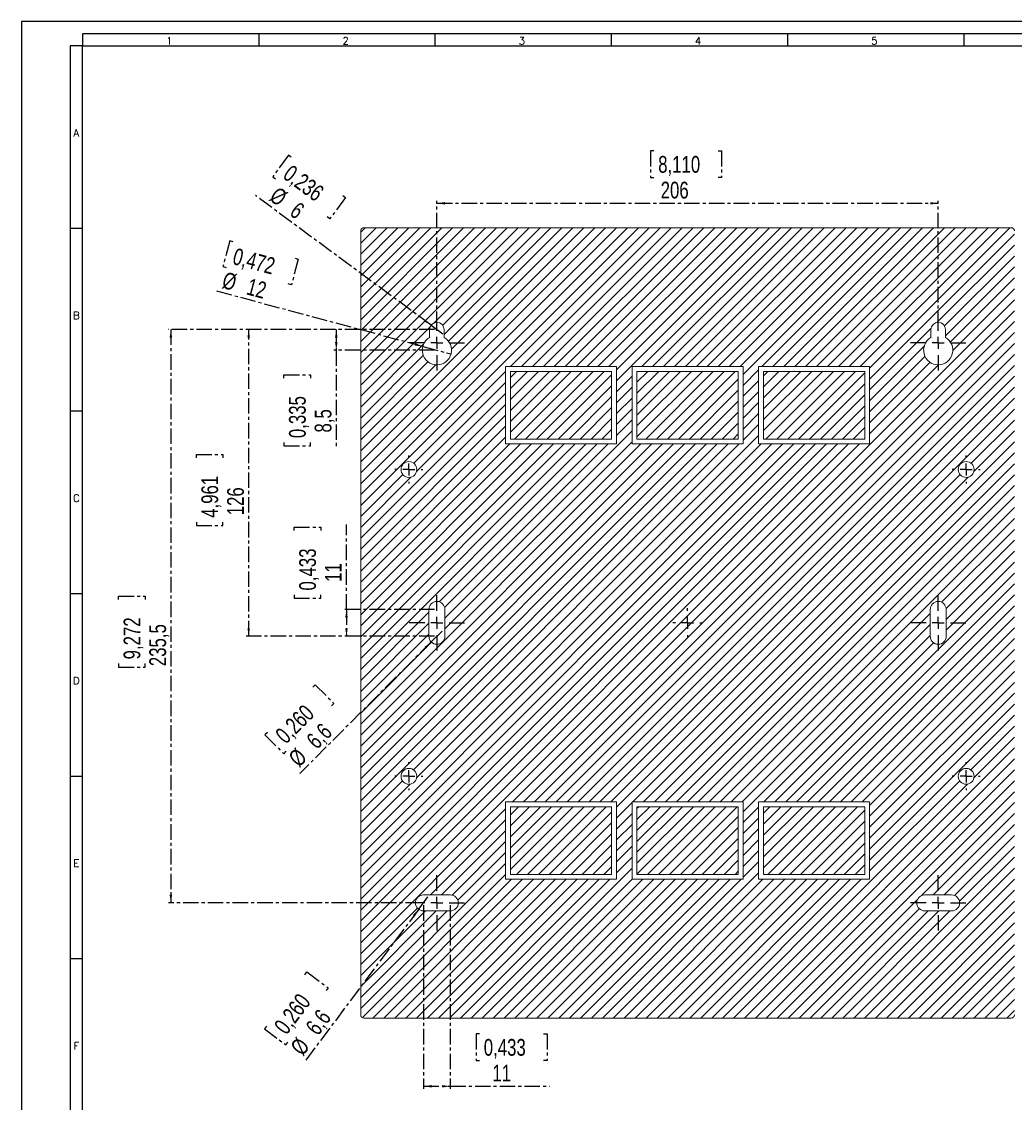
# Model space of a CAD drawing. Header units: millimetres. Extents: x 0 to 1189, y 0 to 841.
# Tile 4 of 10: x 0 to 408, y 397 to 841. Entities that reach past the tile are written whole.
import ezdxf

# ---------------------------------------------------------------- set-up
doc = ezdxf.new("R2010")
doc.units = ezdxf.units.MM
doc.linetypes.add('CENTER', pattern=[10.16, 6.35, -1.27, 1.27, -1.27])
doc.layers.add('CENTRO', color=7, linetype='CENTER')
doc.layers.add('FORMATO', color=7, linetype='Continuous')
doc.styles.add('SLDTEXTSTYLE0', font='ROMANS')
doc.styles.add('SLDTEXTSTYLE3', font='TXT', dxfattribs={"width": 0.75})
doc.dimstyles.new('SLDDIMSTYLE0', dxfattribs={"dimtxt": 6.879167, "dimasz": 3.302, "dimexe": 0, "dimexo": 0.0625, "dimgap": 1.719792, "dimtad": 1, "dimdec": 1, "dimrnd": 1e-09, "dimzin": 12, "dimdsep": 46, "dimtxsty": 'SLDTEXTSTYLE3', "dimsah": 1, "dimcen": 0.09, "dimadec": 0, "dimazin": 3, "dimtfac": 1, "dimtdec": 1, "dimtofl": 0, "dimtmove": 0, "dimatfit": 3, "dimfxl": 0, "dimfrac": 2, "dimtolj": 1, "dimtzin": 12, "dimarcsym": 0})
doc.dimstyles.new('SLDDIMSTYLE1', dxfattribs={"dimtxt": 6.879167, "dimasz": 3.302, "dimexe": 0, "dimexo": 0.0625, "dimgap": 1.719792, "dimtad": 1, "dimdec": 1, "dimrnd": 1e-09, "dimzin": 12, "dimdsep": 46, "dimtxsty": 'SLDTEXTSTYLE3', "dimblk1": 'NONE', "dimsah": 1, "dimcen": 0, "dimadec": 0, "dimazin": 3, "dimtfac": 1, "dimtdec": 1, "dimtmove": 0, "dimatfit": 3, "dimldrblk": 'NONE', "dimfxl": 0, "dimfrac": 2, "dimtolj": 1, "dimtzin": 12, "dimarcsym": 0})

# ---------------------------------------------------------------- blocks, each defined once
blk = doc.blocks.new('_D_3')
at = {"layer": 'CENTRO'}
for p, q in [((109.67, 786.09), (103.18, 777.3)), ((110.8, 785.27), (109.67, 786.09)), ((103.18, 777.3), (104.31, 776.47)), ((168.23, 716.32), (96.14, 769.52)), ((133.12, 768.79), (126.63, 759.99)), ((132, 769.62), (133.12, 768.79)), ((126.63, 759.99), (125.51, 760.82)), ((168.23, 716.32), (173.06, 712.75))]:
    blk.add_line(p, q, dxfattribs=at)
blk.add_solid([(168.23, 716.32), (165.88, 718.68), (165.27, 717.87)], dxfattribs=at)
at = {"layer": 'CENTRO', "attachment_point": 1, "rotation": 323.5744, "style": 'SLDTEXTSTYLE3'}
for s, insert, char_height in [('0,236', (110.98, 782.57, -29.12), 6.879), ('%%c', (105.43, 773.53, -29.12), 6.879), ('6', (113.79, 767.36, -29.12), 6.88)]:
    blk.add_mtext(s, dxfattribs=dict(at, insert=insert, char_height=char_height))
blk = doc.blocks.new('_NONE')
blk = doc.blocks.new('_D_4')
at = {"layer": 'CENTRO'}
for p, q in [((85.54, 750.97), (82.72, 740.42)), ((86.89, 750.61), (85.54, 750.97)), ((113.7, 743.43), (110.87, 732.87)), ((112.35, 743.79), (113.7, 743.43)), ((82.72, 740.42), (84.06, 740.05)), ((110.87, 732.87), (109.52, 733.23)), ((164.85, 707.59), (79, 730.59)), ((164.85, 707.59), (176.44, 704.48))]:
    blk.add_line(p, q, dxfattribs=at)
blk.add_solid([(164.85, 707.59), (161.79, 708.93), (161.53, 707.95)], dxfattribs=at)
at = {"layer": 'CENTRO', "char_height": 6.879, "attachment_point": 1, "rotation": 345, "style": 'SLDTEXTSTYLE3'}
for s, insert in [('0,472', (88.04, 748.17, -29.12)), ('%%c', (83.73, 738.38, -29.12)), ('12', (93.76, 735.7, -29.12))]:
    blk.add_mtext(s, dxfattribs=dict(at, insert=insert))
blk = doc.blocks.new('_D_5')
at = {"layer": 'CENTRO'}
for p, q in [((169.65, 714.53), (128.31, 714.53)), ((129.31, 714.53), (129.31, 706.03)), ((169.65, 706.03), (128.31, 706.03)), ((129.31, 706.03), (129.31, 665.73)), ((107.81, 694.53), (107.81, 695.92)), ((107.81, 695.92), (118.74, 695.92)), ((118.74, 695.92), (118.74, 694.53)), ((107.81, 668.17), (107.81, 666.78)), ((107.81, 666.78), (118.74, 666.78)), ((118.74, 666.78), (118.74, 668.17))]:
    blk.add_line(p, q, dxfattribs=at)
for points in [[(129.31, 714.53), (128.8, 711.23), (129.82, 711.23)], [(129.31, 706.03), (129.82, 709.34), (128.8, 709.34)]]:
    blk.add_solid(points, dxfattribs=at)
at = {"layer": 'CENTRO', "char_height": 6.879, "attachment_point": 1, "rotation": 90, "style": 'SLDTEXTSTYLE3'}
for s, insert in [('0,335', (109.87, 669.92, -29.12)), ('8,5', (120.44, 672.21, -29.12))]:
    blk.add_mtext(s, dxfattribs=dict(at, insert=insert))
blk = doc.blocks.new('_D_6')
at = {"layer": 'CENTRO'}
for p, q in [((169.65, 714.53), (60.35, 714.53)), ((61.35, 714.53), (61.35, 479.03)), ((39.85, 603.65), (39.85, 605.04)), ((39.85, 605.04), (50.78, 605.04)), ((50.78, 605.04), (50.78, 603.65)), ((39.85, 577.3), (39.85, 575.9)), ((50.78, 575.9), (50.78, 577.3)), ((39.85, 575.9), (50.78, 575.9)), ((164.15, 479.03), (60.35, 479.03))]:
    blk.add_line(p, q, dxfattribs=at)
for points in [[(61.35, 714.53), (60.84, 711.23), (61.85, 711.23)], [(61.35, 479.03), (61.85, 482.34), (60.84, 482.34)]]:
    blk.add_solid(points, dxfattribs=at)
at = {"layer": 'CENTRO', "char_height": 6.879, "attachment_point": 1, "rotation": 90, "style": 'SLDTEXTSTYLE3'}
for s, insert in [('9,272', (41.91, 579.04, -29.12)), ('235,5', (52.48, 576.25, -29.12))]:
    blk.add_mtext(s, dxfattribs=dict(at, insert=insert))
blk = doc.blocks.new('_D_7')
at = {"layer": 'CENTRO'}
for p, q in [((112, 631.93), (112, 633.33)), ((112, 633.33), (122.93, 633.33)), ((122.93, 633.33), (122.93, 631.93)), ((133.5, 599.53), (133.5, 634.38)), ((112, 605.58), (112, 604.19)), ((112, 604.19), (122.93, 604.19)), ((122.93, 604.19), (122.93, 605.58)), ((169.65, 599.53), (132.5, 599.53)), ((133.5, 599.53), (133.5, 588.53)), ((169.65, 588.53), (132.5, 588.53))]:
    blk.add_line(p, q, dxfattribs=at)
for points in [[(133.5, 599.53), (132.99, 596.23), (134.01, 596.23)], [(133.5, 588.53), (134.01, 591.84), (132.99, 591.84)]]:
    blk.add_solid(points, dxfattribs=at)
at = {"layer": 'CENTRO', "char_height": 6.879, "attachment_point": 1, "rotation": 90, "style": 'SLDTEXTSTYLE3'}
for s, insert in [('0,433', (114.06, 607.32, -29.12)), ('11', (124.63, 610.88, -29.12))]:
    blk.add_mtext(s, dxfattribs=dict(at, insert=insert))
blk = doc.blocks.new('_D_8')
at = {"layer": 'CENTRO'}
for p, q in [((168.31, 586.2), (172.98, 590.87)), ((168.31, 586.2), (114.34, 532.22)), ((119.62, 567.66), (120.61, 568.65)), ((120.61, 568.65), (128.33, 560.92)), ((128.33, 560.92), (127.35, 559.93)), ((100.98, 549.03), (100, 548.04)), ((100, 548.04), (107.73, 540.31)), ((107.73, 540.31), (108.71, 541.3))]:
    blk.add_line(p, q, dxfattribs=at)
blk.add_solid([(168.31, 586.2), (165.62, 584.22), (166.34, 583.51)], dxfattribs=at)
at = {"layer": 'CENTRO', "char_height": 6.879, "attachment_point": 1, "rotation": 45, "style": 'SLDTEXTSTYLE3'}
for s, insert in [('0,260', (103.68, 548.8, -29.12)), ('6,6', (116.44, 546.62, -29.12)), ('%%c', (109.1, 539.28, -29.12))]:
    blk.add_mtext(s, dxfattribs=dict(at, insert=insert))
blk = doc.blocks.new('_D_9')
at = {"layer": 'CENTRO'}
for p, q in [((165.15, 478.03), (165.15, 402.69)), ((176.15, 478.03), (176.15, 402.69)), ((188.16, 425.19), (186.76, 425.19)), ((186.76, 425.19), (186.76, 414.26)), ((214.51, 425.19), (215.91, 425.19)), ((215.91, 425.19), (215.91, 414.26)), ((186.76, 414.26), (188.16, 414.26)), ((215.91, 414.26), (214.51, 414.26)), ((165.15, 403.69), (176.15, 403.69)), ((176.15, 403.69), (216.95, 403.69))]:
    blk.add_line(p, q, dxfattribs=at)
for points in [[(165.15, 403.69), (168.45, 403.19), (168.45, 404.2)], [(176.15, 403.69), (172.85, 404.2), (172.85, 403.19)]]:
    blk.add_solid(points, dxfattribs=at)
at = {"layer": 'CENTRO', "char_height": 6.879, "attachment_point": 1, "style": 'SLDTEXTSTYLE3'}
for s, insert in [('0,433', (189.9, 423.13, -29.12)), ('11', (193.46, 412.56, -29.12))]:
    blk.add_mtext(s, dxfattribs=dict(at, insert=insert))
blk = doc.blocks.new('_D_10')
at = {"layer": 'CENTRO'}
for p, q in [((163.17, 476.39), (167.13, 481.68)), ((163.17, 476.39), (116.22, 413.69)), ((116.4, 449.53), (117.24, 450.65)), ((117.24, 450.65), (125.99, 444.1)), ((125.99, 444.1), (125.15, 442.98)), ((100.61, 428.44), (99.77, 427.32)), ((99.77, 427.32), (108.52, 420.77)), ((108.52, 420.77), (109.35, 421.88))]:
    blk.add_line(p, q, dxfattribs=at)
blk.add_solid([(163.17, 476.39), (160.78, 474.05), (161.6, 473.44)], dxfattribs=at)
at = {"layer": 'CENTRO', "char_height": 6.879, "attachment_point": 1, "rotation": 53.1728, "style": 'SLDTEXTSTYLE3'}
for s, insert in [('0,260', (103.3, 428.6, -29.12)), ('6,6', (116.25, 428.25, -29.12)), ('%%c', (110.02, 419.94, -29.12))]:
    blk.add_mtext(s, dxfattribs=dict(at, insert=insert))
blk = doc.blocks.new('_D_11')
at = {"layer": 'CENTRO'}
for p, q in [((259.84, 787.87), (258.44, 787.87)), ((258.44, 787.87), (258.44, 776.94)), ((286.19, 787.87), (287.59, 787.87)), ((287.59, 787.87), (287.59, 776.94)), ((258.44, 776.94), (259.84, 776.94)), ((287.59, 776.94), (286.19, 776.94)), ((170.65, 715.53), (170.65, 767.37)), ((170.65, 766.37), (376.65, 766.37)), ((376.65, 715.53), (376.65, 767.37))]:
    blk.add_line(p, q, dxfattribs=at)
for points in [[(170.65, 766.37), (173.95, 765.87), (173.95, 766.88)], [(376.65, 766.37), (373.35, 766.88), (373.35, 765.87)]]:
    blk.add_solid(points, dxfattribs=at)
at = {"layer": 'CENTRO', "char_height": 6.879, "attachment_point": 1, "style": 'SLDTEXTSTYLE3'}
for s, insert in [('8,110', (261.58, 785.81, -29.12)), ('206', (262.6, 775.24, -29.12))]:
    blk.add_mtext(s, dxfattribs=dict(at, insert=insert))
blk = doc.blocks.new('_D_12')
at = {"layer": 'CENTRO'}
for p, q in [((169.65, 714.53), (92.31, 714.53)), ((93.31, 588.53), (93.31, 714.53)), ((71.81, 661.8), (71.81, 663.2)), ((71.81, 663.2), (82.74, 663.2)), ((82.74, 663.2), (82.74, 661.8)), ((71.81, 635.45), (71.81, 634.05)), ((82.74, 634.05), (82.74, 635.45)), ((71.81, 634.05), (82.74, 634.05)), ((169.65, 588.53), (92.31, 588.53))]:
    blk.add_line(p, q, dxfattribs=at)
for points in [[(93.31, 714.53), (92.8, 711.23), (93.82, 711.23)], [(93.31, 588.53), (93.82, 591.84), (92.8, 591.84)]]:
    blk.add_solid(points, dxfattribs=at)
at = {"layer": 'CENTRO', "char_height": 6.879, "attachment_point": 1, "rotation": 90, "style": 'SLDTEXTSTYLE3'}
for s, insert in [('4,961', (73.87, 637.19, -29.12)), ('126', (84.44, 638.21, -29.12))]:
    blk.add_mtext(s, dxfattribs=dict(at, insert=insert))
blk = doc.blocks.new('SW_CENTERMARKSYMBOL_6')
at = {"layer": 'CENTRO', "color": 0}
for p, q in [((0, 5), (0, 12.5)), ((-5, 0), (-12.5, 0)), ((0, 0), (-2.5, 0)), ((0, 0), (0, 2.5)), ((0, 0), (0, -2.5)), ((0, 0), (2.5, 0)), ((5, 0), (12.5, 0)), ((0, -5), (0, -12.5))]:
    blk.add_line(p, q, dxfattribs=at)
blk = doc.blocks.new('SW_CENTERMARKSYMBOL_7')
at = {"layer": 'CENTRO', "color": 0}
for p, q in [((0, 5), (0, 12.5)), ((-5, 0), (-12.5, 0)), ((0, 0), (-2.5, 0)), ((0, 0), (0, 2.5)), ((0, 0), (0, -2.5)), ((0, 0), (2.5, 0)), ((5, 0), (12.5, 0)), ((0, -5), (0, -12.5))]:
    blk.add_line(p, q, dxfattribs=at)
blk = doc.blocks.new('SW_CENTERMARKSYMBOL_8')
at = {"layer": 'CENTRO', "color": 0}
for p, q in [((0, 5), (0, 12.5)), ((-5, 0), (-12.5, 0)), ((0, 0), (-2.5, 0)), ((0, 0), (0, 2.5)), ((0, 0), (0, -2.5)), ((0, 0), (2.5, 0)), ((5, 0), (12.5, 0)), ((0, -5), (0, -12.5))]:
    blk.add_line(p, q, dxfattribs=at)
blk = doc.blocks.new('SW_CENTERMARKSYMBOL_9')
at = {"layer": 'CENTRO', "color": 0}
for p, q in [((0, 5), (0, 12.5)), ((-5, 0), (-12.5, 0)), ((0, 0), (-2.5, 0)), ((0, 0), (0, 2.5)), ((0, 0), (0, -2.5)), ((0, 0), (2.5, 0)), ((5, 0), (12.5, 0)), ((0, -5), (0, -12.5))]:
    blk.add_line(p, q, dxfattribs=at)
blk = doc.blocks.new('SW_CENTERMARKSYMBOL_10')
at = {"layer": 'CENTRO', "color": 0}
for p, q in [((0, 5), (0, 12.5)), ((-5, 0), (-12.5, 0)), ((0, 0), (-2.5, 0)), ((0, 0), (0, 2.5)), ((0, 0), (0, -2.5)), ((0, 0), (2.5, 0)), ((5, 0), (12.5, 0)), ((0, -5), (0, -12.5))]:
    blk.add_line(p, q, dxfattribs=at)
blk = doc.blocks.new('SW_CENTERMARKSYMBOL_11')
at = {"layer": 'CENTRO', "color": 0}
for p, q in [((0, 5), (0, 12.5)), ((-5, 0), (-12.5, 0)), ((0, 0), (-2.5, 0)), ((0, 0), (0, 2.5)), ((0, 0), (0, -2.5)), ((0, 0), (2.5, 0)), ((5, 0), (12.5, 0)), ((0, -5), (0, -12.5))]:
    blk.add_line(p, q, dxfattribs=at)
blk = doc.blocks.new('SW_CENTERMARKSYMBOL_12')
at = {"layer": 'CENTRO', "color": 0}
for p, q in [((0, 5), (0, 6)), ((-5, 0), (-6, 0)), ((0, 0), (-2.5, 0)), ((0, 0), (0, 2.5)), ((0, 0), (0, -2.5)), ((0, 0), (2.5, 0)), ((5, 0), (6, 0)), ((0, -5), (0, -6))]:
    blk.add_line(p, q, dxfattribs=at)
blk = doc.blocks.new('SW_CENTERMARKSYMBOL_13')
at = {"layer": 'CENTRO', "color": 0}
for p, q in [((0, 5), (0, 5.75)), ((-5, 0), (-5.75, 0)), ((0, 0), (-2.5, 0)), ((0, 0), (0, 2.5)), ((0, 0), (0, -2.5)), ((0, 0), (2.5, 0)), ((5, 0), (5.75, 0)), ((0, -5), (0, -5.75))]:
    blk.add_line(p, q, dxfattribs=at)
blk = doc.blocks.new('SW_CENTERMARKSYMBOL_14')
at = {"layer": 'CENTRO', "color": 0}
for p, q in [((0, 5), (0, 5.75)), ((-5, 0), (-5.75, 0)), ((0, 0), (-2.5, 0)), ((0, 0), (0, 2.5)), ((0, 0), (0, -2.5)), ((0, 0), (2.5, 0)), ((5, 0), (5.75, 0)), ((0, -5), (0, -5.75))]:
    blk.add_line(p, q, dxfattribs=at)
blk = doc.blocks.new('SW_CENTERMARKSYMBOL_15')
at = {"layer": 'CENTRO', "color": 0}
for p, q in [((0, 5), (0, 5.75)), ((-5, 0), (-5.75, 0)), ((0, 0), (-2.5, 0)), ((0, 0), (0, 2.5)), ((0, 0), (0, -2.5)), ((0, 0), (2.5, 0)), ((5, 0), (5.75, 0)), ((0, -5), (0, -5.75))]:
    blk.add_line(p, q, dxfattribs=at)
blk = doc.blocks.new('SW_CENTERMARKSYMBOL_16')
at = {"layer": 'CENTRO', "color": 0}
for p, q in [((0, 5), (0, 5.75)), ((-5, 0), (-5.75, 0)), ((0, 0), (-2.5, 0)), ((0, 0), (0, 2.5)), ((0, 0), (0, -2.5)), ((0, 0), (2.5, 0)), ((5, 0), (5.75, 0)), ((0, -5), (0, -5.75))]:
    blk.add_line(p, q, dxfattribs=at)

msp = doc.modelspace()

# ---------------------------------------------------------------- hatches: boundary and pattern name
at = {"linetype": 'Continuous', "lineweight": 0}
h = msp.add_hatch(dxfattribs=at)
h.set_pattern_fill('ANSI31', style=0)
edge = h.paths.add_edge_path(flags=0)
edge.add_spline(control_points=[(139.34, 433.03), (139.34, 432.95), (139.35, 432.87), (139.37, 432.78), (139.38, 432.71), (139.4, 432.64), (139.43, 432.58), (139.45, 432.51), (139.48, 432.44), (139.52, 432.38), (139.56, 432.32), (139.6, 432.26), (139.64, 432.2), (139.69, 432.15), (139.74, 432.1), (139.8, 432.05), (139.85, 432), (139.91, 431.96), (139.97, 431.92), (140.03, 431.88), (140.1, 431.85), (140.16, 431.82), (140.23, 431.8), (140.3, 431.78), (140.37, 431.76), (140.46, 431.74), (140.55, 431.73), (140.65, 431.73)], knot_values=[0, 0, 0, 0, 0.000251, 0.000251, 0.000251, 0.000467, 0.000467, 0.000467, 0.000683, 0.000683, 0.000683, 0.000899, 0.000899, 0.000899, 0.001115, 0.001115, 0.001115, 0.001331, 0.001331, 0.001331, 0.001547, 0.001547, 0.001547, 0.001763, 0.001763, 0.001763, 0.002041, 0.002041, 0.002041, 0.002041], weights=[1, 1, 1, 1, 1, 1, 1, 1, 1, 1, 1, 1, 1, 1, 1, 1, 1, 1, 1, 1, 1, 1, 1, 1, 1, 1, 1, 1], degree=3, periodic=0)
edge.add_line((140.65, 431.73), (406.65, 431.73))
edge.add_spline(control_points=[(406.65, 431.73), (406.66, 431.73), (406.67, 431.73), (406.68, 431.73), (406.7, 431.73), (406.72, 431.73), (406.74, 431.74), (406.78, 431.74), (406.82, 431.74), (406.87, 431.75), (406.94, 431.76), (407.01, 431.78), (407.07, 431.8), (407.14, 431.83), (407.21, 431.86), (407.27, 431.89), (407.34, 431.93), (407.4, 431.97), (407.45, 432.01), (407.51, 432.06), (407.56, 432.1), (407.61, 432.16), (407.66, 432.21), (407.7, 432.27), (407.74, 432.33), (407.78, 432.39), (407.82, 432.45), (407.84, 432.52), (407.87, 432.59), (407.9, 432.66), (407.91, 432.73), (407.94, 432.83), (407.95, 432.93), (407.95, 433.03)], knot_values=[0, 0, 0, 0, 0.000031, 0.000031, 0.000031, 0.000094, 0.000094, 0.000094, 0.000219, 0.000219, 0.000219, 0.000436, 0.000436, 0.000436, 0.000653, 0.000653, 0.000653, 0.00087, 0.00087, 0.00087, 0.001087, 0.001087, 0.001087, 0.001304, 0.001304, 0.001304, 0.001521, 0.001521, 0.001521, 0.001738, 0.001738, 0.001738, 0.002051, 0.002051, 0.002051, 0.002051], weights=[1, 1, 1, 1, 1, 1, 1, 1, 1, 1, 1, 1, 1, 1, 1, 1, 1, 1, 1, 1, 1, 1, 1, 1, 1, 1, 1, 1, 1, 1, 1, 1, 1, 1], degree=3, periodic=0)
edge.add_line((407.95, 433.03), (407.95, 755.03))
edge.add_spline(control_points=[(407.95, 755.03), (407.95, 755.04), (407.95, 755.05), (407.95, 755.07), (407.95, 755.09), (407.95, 755.11), (407.95, 755.13), (407.94, 755.17), (407.94, 755.21), (407.93, 755.25), (407.92, 755.32), (407.9, 755.39), (407.88, 755.46), (407.85, 755.53), (407.82, 755.6), (407.79, 755.66), (407.76, 755.72), (407.72, 755.78), (407.67, 755.84), (407.63, 755.9), (407.58, 755.95), (407.52, 756), (407.47, 756.05), (407.41, 756.09), (407.35, 756.13), (407.29, 756.17), (407.23, 756.2), (407.16, 756.23), (407.09, 756.26), (407.03, 756.28), (406.96, 756.3), (406.86, 756.32), (406.75, 756.34), (406.65, 756.34)], knot_values=[0, 0, 0, 0, 0.000031, 0.000031, 0.000031, 0.000094, 0.000094, 0.000094, 0.000219, 0.000219, 0.000219, 0.000436, 0.000436, 0.000436, 0.000653, 0.000653, 0.000653, 0.00087, 0.00087, 0.00087, 0.001087, 0.001087, 0.001087, 0.001304, 0.001304, 0.001304, 0.001521, 0.001521, 0.001521, 0.001738, 0.001738, 0.001738, 0.002051, 0.002051, 0.002051, 0.002051], weights=[1, 1, 1, 1, 1, 1, 1, 1, 1, 1, 1, 1, 1, 1, 1, 1, 1, 1, 1, 1, 1, 1, 1, 1, 1, 1, 1, 1, 1, 1, 1, 1, 1, 1], degree=3, periodic=0)
edge.add_line((406.65, 756.34), (140.65, 756.34))
edge.add_spline(control_points=[(140.65, 756.34), (140.64, 756.34), (140.63, 756.34), (140.62, 756.34), (140.6, 756.34), (140.57, 756.33), (140.55, 756.33), (140.51, 756.33), (140.47, 756.32), (140.43, 756.32), (140.36, 756.31), (140.29, 756.29), (140.22, 756.26), (140.15, 756.24), (140.09, 756.21), (140.02, 756.18), (139.96, 756.14), (139.9, 756.1), (139.84, 756.06), (139.79, 756.01), (139.73, 755.96), (139.68, 755.91), (139.64, 755.86), (139.59, 755.8), (139.55, 755.74), (139.51, 755.68), (139.48, 755.61), (139.45, 755.55), (139.42, 755.48), (139.4, 755.41), (139.38, 755.34), (139.36, 755.24), (139.34, 755.14), (139.34, 755.03)], knot_values=[0, 0, 0, 0, 0.000031, 0.000031, 0.000031, 0.000094, 0.000094, 0.000094, 0.000219, 0.000219, 0.000219, 0.000436, 0.000436, 0.000436, 0.000653, 0.000653, 0.000653, 0.00087, 0.00087, 0.00087, 0.001087, 0.001087, 0.001087, 0.001304, 0.001304, 0.001304, 0.001521, 0.001521, 0.001521, 0.001738, 0.001738, 0.001738, 0.002051, 0.002051, 0.002051, 0.002051], weights=[1, 1, 1, 1, 1, 1, 1, 1, 1, 1, 1, 1, 1, 1, 1, 1, 1, 1, 1, 1, 1, 1, 1, 1, 1, 1, 1, 1, 1, 1, 1, 1, 1, 1], degree=3, periodic=0)
edge.add_line((139.34, 755.03), (139.34, 433.03))
edge = h.paths.add_edge_path(flags=0)
edge.add_arc((371.15, 479.03), 3.3, 90, 270, ccw=False)
edge.add_line((371.15, 482.33), (382.15, 482.33))
edge.add_arc((382.15, 479.03), 3.3, -90, 90, ccw=False)
edge.add_line((382.15, 475.73), (371.15, 475.73))
edge = h.paths.add_edge_path(flags=0)
edge.add_arc((376.65, 714.53), 3, 0, 180, ccw=False)
edge.add_line((379.65, 714.53), (379.65, 711.23))
edge.add_arc((376.65, 706.03), 6, -240, 60, ccw=False)
edge.add_line((373.65, 711.23), (373.65, 714.53))
edge = h.paths.add_edge_path(flags=0)
edge.add_line((176.15, 475.73), (165.15, 475.73))
edge.add_arc((165.15, 479.03), 3.3, 90, 270, ccw=False)
edge.add_line((165.15, 482.33), (176.15, 482.33))
edge.add_arc((176.15, 479.03), 3.3, -90, 90, ccw=False)
edge = h.paths.add_edge_path(flags=0)
edge.add_arc((376.65, 599.53), 3.3, 0, 180, ccw=False)
edge.add_line((379.95, 599.53), (379.95, 588.53))
edge.add_arc((376.65, 588.53), 3.3, -180, 0, ccw=False)
edge.add_line((373.35, 588.53), (373.35, 599.53))
edge = h.paths.add_edge_path(flags=0)
edge.add_line((173.65, 714.53), (173.65, 711.23))
edge.add_arc((170.65, 706.03), 6, -240, 60, ccw=False)
edge.add_line((167.65, 711.23), (167.65, 714.53))
edge.add_arc((170.65, 714.53), 3, 0, 180, ccw=False)
h.paths.add_polyline_path([(302.85, 699.33), (348.45, 699.33), (348.45, 667.53), (302.85, 667.53)], flags=0)
edge = h.paths.add_edge_path(flags=0)
edge.add_arc((388.15, 657.03), 3.25, 0, 360)
edge = h.paths.add_edge_path(flags=0)
edge.add_arc((388.15, 531.03), 3.25, 0, 360)
edge = h.paths.add_edge_path(flags=0)
edge.add_line((173.95, 599.53), (173.95, 588.53))
edge.add_arc((170.65, 588.53), 3.3, -180, 0, ccw=False)
edge.add_line((167.35, 588.53), (167.35, 599.53))
edge.add_arc((170.65, 599.53), 3.3, 0, 180, ccw=False)
edge = h.paths.add_edge_path(flags=0)
edge.add_arc((159.15, 531.03), 3.25, 0, 360)
h.paths.add_polyline_path([(198.85, 488.73), (198.85, 520.53), (244.45, 520.53), (244.45, 488.73)], flags=0)
h.paths.add_polyline_path([(296.45, 520.53), (296.45, 488.73), (250.85, 488.73), (250.85, 520.53)], flags=0)
h.paths.add_polyline_path([(198.85, 699.33), (244.45, 699.33), (244.45, 667.53), (198.85, 667.53)], flags=0)
edge = h.paths.add_edge_path(flags=0)
edge.add_arc((159.15, 657.03), 3.25, 0, 360)
h.paths.add_polyline_path([(296.45, 667.53), (250.85, 667.53), (250.85, 699.33), (296.45, 699.33)], flags=0)
h.paths.add_polyline_path([(302.85, 488.73), (302.85, 520.53), (348.45, 520.53), (348.45, 488.73)], flags=0)
h = msp.add_hatch(dxfattribs=at)
h.set_pattern_fill('ANSI31', style=0)
h.paths.add_polyline_path([(242.45, 669.53), (242.45, 697.33), (200.85, 697.33), (200.85, 669.53)], flags=0)
h = msp.add_hatch(dxfattribs=at)
h.set_pattern_fill('ANSI31', style=0)
h.paths.add_polyline_path([(294.45, 669.53), (294.45, 697.33), (252.85, 697.33), (252.85, 669.53)], flags=0)
h = msp.add_hatch(dxfattribs=at)
h.set_pattern_fill('ANSI31', style=0)
h.paths.add_polyline_path([(346.45, 669.53), (346.45, 697.33), (304.85, 697.33), (304.85, 669.53)], flags=0)
h = msp.add_hatch(dxfattribs=at)
h.set_pattern_fill('ANSI31', style=0)
h.paths.add_polyline_path([(200.85, 518.53), (200.85, 490.73), (242.45, 490.73), (242.45, 518.53)], flags=0)
h = msp.add_hatch(dxfattribs=at)
h.set_pattern_fill('ANSI31', style=0)
h.paths.add_polyline_path([(252.85, 518.53), (252.85, 490.73), (294.45, 490.73), (294.45, 518.53)], flags=0)
h = msp.add_hatch(dxfattribs=at)
h.set_pattern_fill('ANSI31', style=0)
h.paths.add_polyline_path([(304.85, 518.53), (304.85, 490.73), (346.45, 490.73), (346.45, 518.53)], flags=0)

# ---------------------------------------------------------------- linework, layer by layer
at = {"color": 7, "linetype": 'Continuous', "lineweight": 15}
for p, q in [((139.34, 433.03), (139.34, 755.03)), ((140.65, 756.34), (406.65, 756.34)), ((167.65, 711.23), (167.65, 714.53)), ((173.65, 714.53), (173.65, 711.23)), ((373.65, 714.53), (373.65, 711.23)), ((379.65, 711.23), (379.65, 714.53)), ((198.85, 699.33), (198.85, 667.53)), ((244.45, 699.33), (198.85, 699.33)), ((200.85, 697.33), (200.85, 669.53)), ((242.45, 697.33), (200.85, 697.33)), ((242.45, 669.53), (242.45, 697.33)), ((244.45, 667.53), (244.45, 699.33)), ((296.45, 699.33), (250.85, 699.33)), ((250.85, 699.33), (250.85, 667.53)), ((294.45, 697.33), (252.85, 697.33)), ((252.85, 697.33), (252.85, 669.53)), ((294.45, 669.53), (294.45, 697.33)), ((296.45, 667.53), (296.45, 699.33)), ((302.85, 699.33), (302.85, 667.53)), ((348.45, 699.33), (302.85, 699.33)), ((346.45, 697.33), (304.85, 697.33)), ((304.85, 697.33), (304.85, 669.53)), ((346.45, 669.53), (346.45, 697.33)), ((348.45, 667.53), (348.45, 699.33)), ((198.85, 667.53), (244.45, 667.53)), ((200.85, 669.53), (242.45, 669.53)), ((250.85, 667.53), (296.45, 667.53)), ((252.85, 669.53), (294.45, 669.53)), ((302.85, 667.53), (348.45, 667.53)), ((304.85, 669.53), (346.45, 669.53)), ((167.35, 588.53), (167.35, 599.53)), ((173.95, 599.53), (173.95, 588.53)), ((373.35, 599.53), (373.35, 588.53)), ((379.95, 588.53), (379.95, 599.53)), ((198.85, 520.53), (244.45, 520.53)), ((198.85, 488.73), (198.85, 520.53)), ((244.45, 520.53), (244.45, 488.73)), ((250.85, 520.53), (296.45, 520.53)), ((250.85, 488.73), (250.85, 520.53)), ((296.45, 520.53), (296.45, 488.73)), ((302.85, 520.53), (348.45, 520.53)), ((302.85, 488.73), (302.85, 520.53)), ((348.45, 520.53), (348.45, 488.73)), ((200.85, 518.53), (242.45, 518.53)), ((200.85, 490.73), (200.85, 518.53)), ((242.45, 518.53), (242.45, 490.73)), ((252.85, 518.53), (294.45, 518.53)), ((252.85, 490.73), (252.85, 518.53)), ((294.45, 518.53), (294.45, 490.73)), ((304.85, 518.53), (346.45, 518.53)), ((304.85, 490.73), (304.85, 518.53)), ((346.45, 518.53), (346.45, 490.73)), ((244.45, 488.73), (198.85, 488.73)), ((242.45, 490.73), (200.85, 490.73)), ((296.45, 488.73), (250.85, 488.73)), ((294.45, 490.73), (252.85, 490.73)), ((348.45, 488.73), (302.85, 488.73)), ((346.45, 490.73), (304.85, 490.73)), ((165.15, 482.33), (176.15, 482.33)), ((382.15, 482.33), (371.15, 482.33)), ((176.15, 475.73), (165.15, 475.73)), ((371.15, 475.73), (382.15, 475.73)), ((406.65, 431.73), (140.65, 431.73))]:
    msp.add_line(p, q, dxfattribs=at)
for centre in [(159.15, 657.03), (388.15, 657.03), (159.15, 531.03), (388.15, 531.03)]:
    msp.add_circle(centre, 3.25, dxfattribs=at)
for centre, radius, start, end in [((170.65, 714.53), 3, 0, 180), ((376.65, 714.53), 3, 0, 180), ((170.65, 706.03), 6, 120, 60), ((376.65, 706.03), 6, 120, 60), ((170.65, 599.53), 3.3, 0, 180), ((376.65, 599.53), 3.3, 0, 180), ((170.65, 588.53), 3.3, 180, 0), ((376.65, 588.53), 3.3, 180, 0), ((165.15, 479.03), 3.3, 90, 270), ((176.15, 479.03), 3.3, 270, 90), ((371.15, 479.03), 3.3, 90, 270), ((382.15, 479.03), 3.3, 270, 90)]:
    msp.add_arc(centre, radius, start, end, dxfattribs=at)
for points in [[(140.65, 756.34), (140.48, 756.34), (140.31, 756.3), (139.99, 756.17), (139.85, 756.07), (139.61, 755.83), (139.51, 755.69), (139.38, 755.37), (139.34, 755.2), (139.34, 755.03)], [(407.95, 755.03), (407.95, 755.2), (407.92, 755.38), (407.78, 755.69), (407.69, 755.83), (407.45, 756.08), (407.3, 756.17), (406.99, 756.3), (406.82, 756.34), (406.65, 756.34)], [(139.34, 433.03), (139.34, 432.86), (139.38, 432.69), (139.51, 432.38), (139.61, 432.23), (139.85, 431.99), (139.99, 431.9), (140.31, 431.77), (140.48, 431.73), (140.65, 431.73)], [(406.65, 431.73), (406.82, 431.73), (406.99, 431.77), (407.3, 431.9), (407.45, 431.99), (407.69, 432.23), (407.79, 432.38), (407.92, 432.69), (407.95, 432.86), (407.95, 433.03)]]:
    msp.add_open_spline(points, degree=3, knots=[0, 0, 0, 0, 0.25, 0.25, 0.5, 0.5, 0.75, 0.75, 1, 1, 1, 1], dxfattribs=at)
at = {"layer": 'FORMATO'}
for p, q in [((1189, 841), (0, 841)), ((0, 841), (0, 0)), ((1184, 836), (25, 836)), ((25, 836), (25, 831)), ((97.43, 836), (97.43, 831)), ((169.86, 836), (169.86, 831)), ((242.29, 836), (242.29, 831)), ((314.72, 836), (314.72, 831)), ((387.15, 836), (387.15, 831)), ((20, 831), (20, 5)), ((25, 831), (20, 831)), ((25, 5), (25, 831)), ((25, 831), (1184, 831)), ((25, 756), (20, 756)), ((25, 681), (20, 681)), ((25, 606), (20, 606)), ((25, 531), (20, 531)), ((25, 456), (20, 456))]:
    msp.add_line(p, q, dxfattribs=at)

# ---------------------------------------------------------------- block references
at = {"layer": 'CENTRO'}
for name, p in [('SW_CENTERMARKSYMBOL_10', (170.65, 709.03)), ('SW_CENTERMARKSYMBOL_7', (376.65, 709.03)), ('SW_CENTERMARKSYMBOL_16', (159.15, 657.03)), ('SW_CENTERMARKSYMBOL_13', (388.15, 657.03)), ('SW_CENTERMARKSYMBOL_11', (170.65, 594.03)), ('SW_CENTERMARKSYMBOL_9', (376.65, 594.03)), ('SW_CENTERMARKSYMBOL_12', (273.65, 594.03)), ('SW_CENTERMARKSYMBOL_15', (159.15, 531.03)), ('SW_CENTERMARKSYMBOL_14', (388.15, 531.03)), ('SW_CENTERMARKSYMBOL_8', (170.65, 479.03)), ('SW_CENTERMARKSYMBOL_6', (376.65, 479.03))]:
    msp.add_blockref(name, p, dxfattribs=at)

# ---------------------------------------------------------------- texts
at = {"layer": 'FORMATO', "char_height": 3, "attachment_point": 2, "style": 'SLDTEXTSTYLE0'}
for s, insert in [('1', (60.7, 834.6)), ('2', (133.13, 834.6)), ('3', (205.56, 834.6)), ('4', (277.99, 834.6)), ('5', (350.42, 834.6)), ('A', (22.48, 796.8)), ('B', (22.5, 721.8)), ('C', (22.5, 646.8)), ('D', (22.5, 571.8)), ('E', (22.51, 496.8)), ('F', (22.48, 421.8))]:
    msp.add_mtext(s, dxfattribs=dict(at, insert=insert))

# ---------------------------------------------------------------- dimensions: what is measured, and where the dimension line sits
at = {"layer": 'CENTRO'}
for p1, p2, picture, middle in [((173.06, 712.75), (168.23, 716.32), '_D_3', (108.04, 760.73)), ((176.44, 704.48), (164.85, 707.59), '_D_4', (93.31, 726.76)), ((172.98, 590.87), (168.31, 586.2), '_D_8', (124.68, 542.57)), ((167.13, 481.68), (163.17, 476.39), '_D_10', (125.01, 425.43))]:
    dim = msp.add_diameter_dim_2p(p1=p1, p2=p2, dimstyle='SLDDIMSTYLE1', dxfattribs=at)
    dim.commit()
    dim.dimension.update_dxf_attribs({"geometry": picture, "text_midpoint": middle, "dimtype": 163})
for base, p1, p2, angle, picture, middle in [((376.65, 766.37), (170.65, 714.53), (376.65, 714.53), 0, '_D_11', (273.01, 766.37)), ((61.35, 479.03), (170.65, 714.53), (165.15, 479.03), 90, '_D_6', (61.35, 590.47)), ((93.31, 714.53), (170.65, 588.53), (170.65, 714.53), 90, '_D_12', (93.31, 648.63)), ((129.31, 706.03), (170.65, 714.53), (170.65, 706.03), 90, '_D_5', (129.31, 681.35)), ((133.5, 588.53), (170.65, 599.53), (170.65, 588.53), 90, '_D_7', (133.5, 618.76)), ((176.15, 403.69), (165.15, 479.03), (176.15, 479.03), 0, '_D_9', (201.34, 403.69))]:
    dim = msp.add_linear_dim(base=base, p1=p1, p2=p2, angle=angle, dimstyle='SLDDIMSTYLE0', dxfattribs=at)
    dim.commit()
    dim.dimension.update_dxf_attribs({"geometry": picture, "text_midpoint": middle, "dimtype": 160})

doc.saveas('drawing.dxf')
